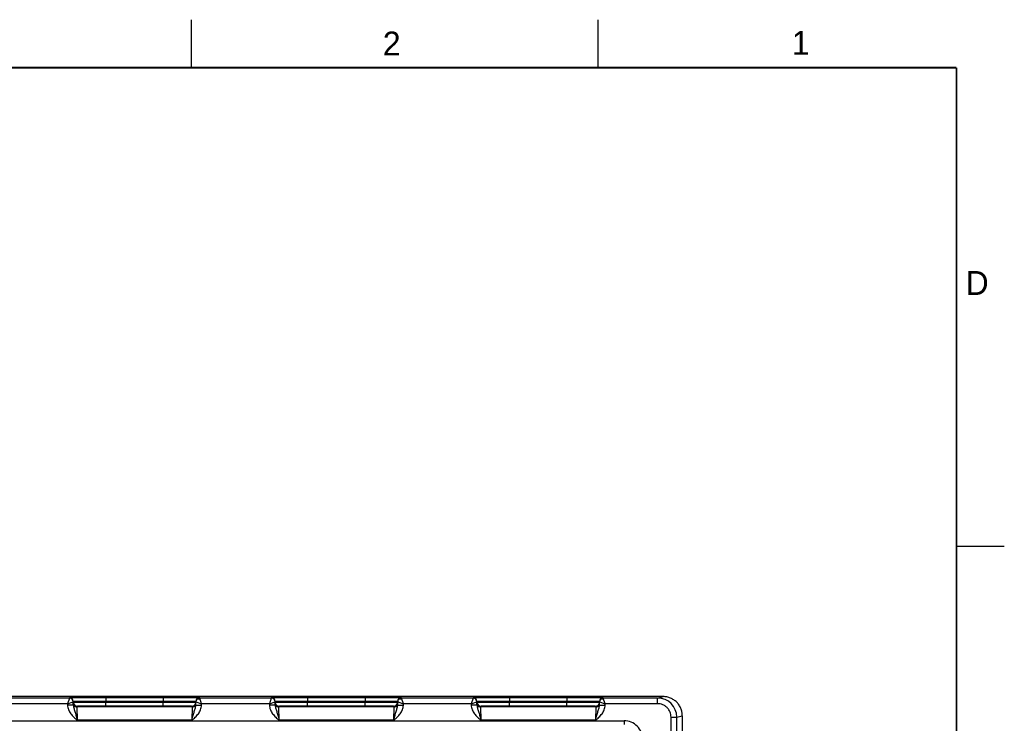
# Model space of a CAD drawing. Header units: inches. Extents: x 0 to 34, y 0 to 22.
# Tile 59 of 59: x 23.7 to 34, y 14.6 to 22. Entities that reach past the tile are written whole.
import ezdxf

# ---------------------------------------------------------------- set-up
doc = ezdxf.new("R2010")
doc.units = ezdxf.units.IN
doc.header["$LTSCALE"] = 1.87
doc.header["$MEASUREMENT"] = 0
doc.layers.get('0').update_dxf_attribs({"linetype": 'CONTINUOUS'})
doc.styles.add('TEXTSTYLE_2', font='txt')

msp = doc.modelspace()

# ---------------------------------------------------------------- linework, layer by layer
at = {"color": 2, "linetype": 'CONTINUOUS'}
for p, q in [((25.5, 22), (25.5, 21.5)), ((29.75, 22), (29.75, 21.5)), ((33.5, 16.5), (34, 16.5))]:
    msp.add_line(p, q, dxfattribs=at)
at = {"color": 7, "linetype": 'CONTINUOUS'}
for p, q in [((30.433, 14.927), (12.788, 14.927)), ((30.376, 14.912), (30.433, 14.927)), ((24.227, 14.912), (23.478, 14.912)), ((24.207, 14.852), (23.498, 14.852)), ((24.227, 14.912), (24.207, 14.852)), ((24.207, 14.852), (24.267, 14.873)), ((24.207, 14.852), (24.207, 14.838)), ((24.267, 14.839), (24.207, 14.838)), ((24.227, 14.912), (24.227, 14.918)), ((24.267, 14.839), (24.267, 14.878)), ((24.307, 14.819), (24.307, 14.828)), ((24.549, 14.826), (24.526, 14.826)), ((24.532, 14.826), (24.53, 14.826)), ((24.535, 14.826), (24.532, 14.826)), ((24.538, 14.826), (24.535, 14.826)), ((24.541, 14.826), (24.538, 14.826)), ((24.544, 14.826), (24.541, 14.826)), ((24.548, 14.826), (24.544, 14.826)), ((24.553, 14.826), (24.548, 14.826)), ((24.557, 14.825), (24.553, 14.826)), ((24.562, 14.825), (24.557, 14.825)), ((24.568, 14.825), (24.562, 14.825)), ((24.574, 14.825), (24.568, 14.825)), ((24.58, 14.825), (24.574, 14.825)), ((24.587, 14.825), (24.58, 14.825)), ((24.595, 14.825), (24.587, 14.825)), ((24.603, 14.825), (24.595, 14.825)), ((24.612, 14.825), (24.603, 14.825)), ((24.607, 14.919), (25.208, 14.919)), ((24.607, 14.919), (24.607, 14.88)), ((24.607, 14.88), (25.208, 14.88)), ((24.607, 14.87), (24.607, 14.88)), ((24.607, 14.87), (25.208, 14.87)), ((24.607, 14.831), (24.607, 14.87)), ((24.607, 14.831), (25.208, 14.831)), ((24.621, 14.825), (24.612, 14.825)), ((24.631, 14.825), (24.621, 14.825)), ((24.641, 14.824), (24.631, 14.825)), ((24.652, 14.824), (24.641, 14.824)), ((24.664, 14.824), (24.652, 14.824)), ((24.677, 14.824), (24.664, 14.824)), ((24.69, 14.824), (24.677, 14.824)), ((24.704, 14.824), (24.69, 14.824)), ((24.719, 14.824), (24.704, 14.824)), ((24.734, 14.824), (24.719, 14.824)), ((24.75, 14.824), (24.734, 14.824)), ((24.767, 14.824), (24.75, 14.824)), ((24.784, 14.824), (24.767, 14.824)), ((24.803, 14.824), (24.784, 14.824)), ((24.821, 14.824), (24.803, 14.824)), ((24.841, 14.824), (24.821, 14.824)), ((24.861, 14.824), (24.841, 14.824)), ((24.883, 14.824), (24.861, 14.824)), ((24.905, 14.824), (24.883, 14.824)), ((24.929, 14.824), (24.905, 14.824)), ((24.953, 14.824), (24.929, 14.824)), ((24.977, 14.824), (24.953, 14.824)), ((24.999, 14.824), (24.977, 14.824)), ((25.02, 14.824), (24.999, 14.824)), ((25.04, 14.824), (25.02, 14.824)), ((25.059, 14.824), (25.04, 14.824)), ((25.078, 14.824), (25.059, 14.824)), ((25.095, 14.824), (25.078, 14.824)), ((25.111, 14.824), (25.095, 14.824)), ((25.126, 14.824), (25.111, 14.824)), ((25.141, 14.824), (25.126, 14.824)), ((25.154, 14.824), (25.141, 14.824)), ((25.167, 14.824), (25.154, 14.824)), ((25.178, 14.825), (25.167, 14.824)), ((25.189, 14.825), (25.178, 14.825)), ((25.198, 14.825), (25.189, 14.825)), ((25.207, 14.825), (25.198, 14.825)), ((25.215, 14.825), (25.207, 14.825)), ((25.208, 14.919), (25.208, 14.88)), ((25.208, 14.87), (25.208, 14.88)), ((25.208, 14.831), (25.208, 14.87)), ((25.223, 14.825), (25.215, 14.825)), ((25.23, 14.825), (25.223, 14.825)), ((25.237, 14.825), (25.23, 14.825)), ((25.243, 14.825), (25.237, 14.825)), ((25.249, 14.825), (25.243, 14.825)), ((25.254, 14.825), (25.249, 14.825)), ((25.259, 14.826), (25.254, 14.825)), ((25.264, 14.826), (25.259, 14.826)), ((25.268, 14.826), (25.264, 14.826)), ((25.289, 14.826), (25.266, 14.826)), ((25.272, 14.826), (25.268, 14.826)), ((25.275, 14.826), (25.272, 14.826)), ((25.279, 14.826), (25.275, 14.826)), ((25.281, 14.826), (25.279, 14.826)), ((25.284, 14.826), (25.281, 14.826)), ((25.286, 14.826), (25.284, 14.826)), ((25.288, 14.826), (25.286, 14.826)), ((25.289, 14.826), (25.288, 14.826)), ((25.508, 14.828), (25.508, 14.819)), ((25.548, 14.839), (25.548, 14.878)), ((25.548, 14.873), (25.608, 14.852)), ((25.548, 14.839), (25.608, 14.838)), ((25.562, 14.902), (25.588, 14.902)), ((25.588, 14.918), (25.588, 14.912)), ((26.337, 14.912), (25.588, 14.912)), ((25.608, 14.852), (25.588, 14.912)), ((26.317, 14.852), (25.608, 14.852)), ((25.608, 14.838), (25.608, 14.852)), ((26.337, 14.912), (26.317, 14.852)), ((26.317, 14.852), (26.377, 14.873)), ((26.317, 14.852), (26.317, 14.838)), ((26.377, 14.839), (26.317, 14.838)), ((26.337, 14.912), (26.337, 14.918)), ((26.377, 14.839), (26.377, 14.878)), ((26.417, 14.819), (26.417, 14.828)), ((26.659, 14.826), (26.636, 14.826)), ((26.639, 14.826), (26.638, 14.826)), ((26.641, 14.826), (26.639, 14.826)), ((26.648, 14.826), (26.645, 14.826)), ((26.651, 14.826), (26.648, 14.826)), ((26.654, 14.826), (26.651, 14.826)), ((26.658, 14.826), (26.654, 14.826)), ((26.663, 14.826), (26.658, 14.826)), ((26.667, 14.825), (26.663, 14.826)), ((26.672, 14.825), (26.667, 14.825)), ((26.678, 14.825), (26.672, 14.825)), ((26.684, 14.825), (26.678, 14.825)), ((26.69, 14.825), (26.684, 14.825)), ((26.697, 14.825), (26.69, 14.825)), ((26.705, 14.825), (26.697, 14.825)), ((26.713, 14.825), (26.705, 14.825)), ((26.722, 14.825), (26.713, 14.825)), ((26.717, 14.919), (27.318, 14.919)), ((26.717, 14.919), (26.717, 14.88)), ((26.717, 14.88), (27.318, 14.88)), ((26.717, 14.87), (26.717, 14.88)), ((26.717, 14.87), (27.318, 14.87)), ((26.717, 14.831), (26.717, 14.87)), ((26.717, 14.831), (27.318, 14.831)), ((26.731, 14.825), (26.722, 14.825)), ((26.741, 14.825), (26.731, 14.825)), ((26.751, 14.824), (26.741, 14.825)), ((26.762, 14.824), (26.751, 14.824)), ((26.774, 14.824), (26.762, 14.824)), ((26.787, 14.824), (26.774, 14.824)), ((26.8, 14.824), (26.787, 14.824)), ((26.814, 14.824), (26.8, 14.824)), ((26.829, 14.824), (26.814, 14.824)), ((26.844, 14.824), (26.829, 14.824)), ((26.86, 14.824), (26.844, 14.824)), ((26.877, 14.824), (26.86, 14.824)), ((26.894, 14.824), (26.877, 14.824)), ((26.913, 14.824), (26.894, 14.824)), ((26.931, 14.824), (26.913, 14.824)), ((26.951, 14.824), (26.931, 14.824)), ((26.971, 14.824), (26.951, 14.824)), ((26.993, 14.824), (26.971, 14.824)), ((27.015, 14.824), (26.993, 14.824)), ((27.039, 14.824), (27.015, 14.824)), ((27.063, 14.824), (27.039, 14.824)), ((27.087, 14.824), (27.063, 14.824)), ((27.109, 14.824), (27.087, 14.824)), ((27.13, 14.824), (27.109, 14.824)), ((27.15, 14.824), (27.13, 14.824)), ((27.169, 14.824), (27.15, 14.824)), ((27.188, 14.824), (27.169, 14.824)), ((27.205, 14.824), (27.188, 14.824)), ((27.221, 14.824), (27.205, 14.824)), ((27.236, 14.824), (27.221, 14.824)), ((27.251, 14.824), (27.236, 14.824)), ((27.264, 14.824), (27.251, 14.824)), ((27.277, 14.824), (27.264, 14.824)), ((27.288, 14.825), (27.277, 14.824)), ((27.299, 14.825), (27.288, 14.825)), ((27.308, 14.825), (27.299, 14.825)), ((27.317, 14.825), (27.308, 14.825)), ((27.325, 14.825), (27.317, 14.825)), ((27.318, 14.919), (27.318, 14.88)), ((27.318, 14.87), (27.318, 14.88)), ((27.318, 14.831), (27.318, 14.87)), ((27.333, 14.825), (27.325, 14.825)), ((27.34, 14.825), (27.333, 14.825)), ((27.347, 14.825), (27.34, 14.825)), ((27.353, 14.825), (27.347, 14.825)), ((27.359, 14.825), (27.353, 14.825)), ((27.364, 14.825), (27.359, 14.825)), ((27.369, 14.826), (27.364, 14.825)), ((27.374, 14.826), (27.369, 14.826)), ((27.378, 14.826), (27.374, 14.826)), ((27.399, 14.826), (27.376, 14.826)), ((27.382, 14.826), (27.378, 14.826)), ((27.385, 14.826), (27.382, 14.826)), ((27.389, 14.826), (27.385, 14.826)), ((27.391, 14.826), (27.389, 14.826)), ((27.394, 14.826), (27.391, 14.826)), ((27.396, 14.826), (27.394, 14.826)), ((27.398, 14.826), (27.396, 14.826)), ((27.399, 14.826), (27.398, 14.826)), ((27.618, 14.828), (27.618, 14.819)), ((27.658, 14.839), (27.658, 14.878)), ((27.658, 14.873), (27.718, 14.852)), ((27.658, 14.839), (27.718, 14.838)), ((27.672, 14.902), (27.698, 14.902)), ((27.698, 14.918), (27.698, 14.912)), ((28.447, 14.912), (27.698, 14.912)), ((27.718, 14.852), (27.698, 14.912)), ((28.427, 14.852), (27.718, 14.852)), ((27.718, 14.838), (27.718, 14.852)), ((28.447, 14.912), (28.427, 14.852)), ((28.427, 14.852), (28.487, 14.873)), ((28.427, 14.852), (28.427, 14.838)), ((28.487, 14.839), (28.427, 14.838)), ((28.447, 14.912), (28.447, 14.918)), ((28.487, 14.839), (28.487, 14.878)), ((28.527, 14.819), (28.527, 14.828)), ((28.769, 14.826), (28.746, 14.826)), ((28.749, 14.826), (28.748, 14.826)), ((28.751, 14.826), (28.749, 14.826)), ((28.754, 14.826), (28.751, 14.826)), ((28.756, 14.826), (28.754, 14.826)), ((28.764, 14.826), (28.761, 14.826)), ((28.768, 14.826), (28.764, 14.826)), ((28.773, 14.826), (28.768, 14.826)), ((28.777, 14.825), (28.773, 14.826)), ((28.782, 14.825), (28.777, 14.825)), ((28.788, 14.825), (28.782, 14.825)), ((28.794, 14.825), (28.788, 14.825)), ((28.8, 14.825), (28.794, 14.825)), ((28.807, 14.825), (28.8, 14.825)), ((28.815, 14.825), (28.807, 14.825)), ((28.823, 14.825), (28.815, 14.825)), ((28.832, 14.825), (28.823, 14.825)), ((28.827, 14.919), (29.428, 14.919)), ((28.827, 14.919), (28.827, 14.88)), ((28.827, 14.88), (29.428, 14.88)), ((28.827, 14.87), (28.827, 14.88)), ((28.827, 14.87), (29.428, 14.87)), ((28.827, 14.831), (28.827, 14.87)), ((28.827, 14.831), (29.428, 14.831)), ((28.841, 14.825), (28.832, 14.825)), ((28.851, 14.825), (28.841, 14.825)), ((28.861, 14.824), (28.851, 14.825)), ((28.872, 14.824), (28.861, 14.824)), ((28.884, 14.824), (28.872, 14.824)), ((28.897, 14.824), (28.884, 14.824)), ((28.91, 14.824), (28.897, 14.824)), ((28.924, 14.824), (28.91, 14.824)), ((28.939, 14.824), (28.924, 14.824)), ((28.954, 14.824), (28.939, 14.824)), ((28.97, 14.824), (28.954, 14.824)), ((28.987, 14.824), (28.97, 14.824)), ((29.004, 14.824), (28.987, 14.824)), ((29.023, 14.824), (29.004, 14.824)), ((29.041, 14.824), (29.023, 14.824)), ((29.061, 14.824), (29.041, 14.824)), ((29.081, 14.824), (29.061, 14.824)), ((29.103, 14.824), (29.081, 14.824)), ((29.125, 14.824), (29.103, 14.824)), ((29.149, 14.824), (29.125, 14.824)), ((29.173, 14.824), (29.149, 14.824)), ((29.197, 14.824), (29.173, 14.824)), ((29.219, 14.824), (29.197, 14.824)), ((29.24, 14.824), (29.219, 14.824)), ((29.26, 14.824), (29.24, 14.824)), ((29.279, 14.824), (29.26, 14.824)), ((29.298, 14.824), (29.279, 14.824)), ((29.315, 14.824), (29.298, 14.824)), ((29.331, 14.824), (29.315, 14.824)), ((29.346, 14.824), (29.331, 14.824)), ((29.361, 14.824), (29.346, 14.824)), ((29.374, 14.824), (29.361, 14.824)), ((29.387, 14.824), (29.374, 14.824)), ((29.398, 14.825), (29.387, 14.824)), ((29.409, 14.825), (29.398, 14.825)), ((29.418, 14.825), (29.409, 14.825)), ((29.427, 14.825), (29.418, 14.825)), ((29.435, 14.825), (29.427, 14.825)), ((29.428, 14.919), (29.428, 14.88)), ((29.428, 14.87), (29.428, 14.88)), ((29.428, 14.831), (29.428, 14.87)), ((29.443, 14.825), (29.435, 14.825)), ((29.45, 14.825), (29.443, 14.825)), ((29.457, 14.825), (29.45, 14.825)), ((29.463, 14.825), (29.457, 14.825)), ((29.469, 14.825), (29.463, 14.825)), ((29.474, 14.825), (29.469, 14.825)), ((29.479, 14.826), (29.474, 14.825)), ((29.484, 14.826), (29.479, 14.826)), ((29.488, 14.826), (29.484, 14.826)), ((29.509, 14.826), (29.486, 14.826)), ((29.492, 14.826), (29.488, 14.826)), ((29.495, 14.826), (29.492, 14.826)), ((29.499, 14.826), (29.495, 14.826)), ((29.501, 14.826), (29.499, 14.826)), ((29.504, 14.826), (29.501, 14.826)), ((29.506, 14.826), (29.504, 14.826)), ((29.508, 14.826), (29.506, 14.826)), ((29.509, 14.826), (29.508, 14.826)), ((29.728, 14.828), (29.728, 14.819)), ((29.768, 14.839), (29.768, 14.878)), ((29.768, 14.873), (29.828, 14.852)), ((29.768, 14.839), (29.828, 14.838)), ((29.782, 14.902), (29.808, 14.902)), ((29.808, 14.918), (29.808, 14.912)), ((30.376, 14.912), (29.808, 14.912)), ((29.828, 14.852), (29.808, 14.912)), ((30.376, 14.852), (29.828, 14.852)), ((29.828, 14.838), (29.828, 14.852)), ((30.376, 14.852), (30.376, 14.912)), ((25.508, 14.819), (24.307, 14.819)), ((24.31, 14.679), (24.307, 14.819)), ((25.508, 14.819), (25.505, 14.679)), ((27.618, 14.819), (26.417, 14.819)), ((26.42, 14.679), (26.417, 14.819)), ((27.618, 14.819), (27.615, 14.679)), ((29.728, 14.819), (28.527, 14.819)), ((28.53, 14.679), (28.527, 14.819)), ((29.728, 14.819), (29.725, 14.679)), ((30.576, 14.712), (30.633, 14.727)), ((30.633, 14.727), (30.633, 8.189)), ((13.324, 14.674), (30.025, 14.674)), ((25.505, 14.679), (24.31, 14.679)), ((27.615, 14.679), (26.42, 14.679)), ((29.725, 14.679), (28.53, 14.679)), ((30.025, 14.674), (30.025, 14.636)), ((30.516, 14.712), (30.576, 14.712)), ((30.516, 8.203), (30.516, 14.712)), ((30.576, 8.203), (30.576, 14.712))]:
    msp.add_line(p, q, dxfattribs=at)
at = {"color": 7, "linetype": 'CONTINUOUS', "const_width": 0.02}
for points in [[(33.5, 21.5), (0.5, 21.5)], [(33.5, 0.5), (33.5, 21.5)]]:
    msp.add_lwpolyline(points, dxfattribs=at)
at = {"color": 7, "linetype": 'CONTINUOUS'}
for points in [[(24.528, 14.826), (24.526, 14.826), (24.526, 14.826), (24.525, 14.826), (24.525, 14.826), (24.525, 14.826), (24.524, 14.826)], [(24.53, 14.826), (24.528, 14.826), (24.528, 14.826)], [(25.291, 14.826), (25.29, 14.826), (25.29, 14.826), (25.29, 14.826), (25.289, 14.826), (25.289, 14.826)], [(26.638, 14.826), (26.636, 14.826), (26.636, 14.826), (26.635, 14.826), (26.635, 14.826), (26.635, 14.826), (26.634, 14.826)], [(26.645, 14.826), (26.642, 14.826), (26.641, 14.826)], [(27.401, 14.826), (27.4, 14.826), (27.4, 14.826), (27.4, 14.826), (27.399, 14.826), (27.399, 14.826)], [(28.748, 14.826), (28.746, 14.826), (28.746, 14.826), (28.745, 14.826), (28.745, 14.826), (28.745, 14.826), (28.744, 14.826)], [(28.761, 14.826), (28.758, 14.826), (28.756, 14.826)], [(29.511, 14.826), (29.51, 14.826), (29.51, 14.826), (29.51, 14.826), (29.509, 14.826), (29.509, 14.826)]]:
    msp.add_lwpolyline(points, dxfattribs=at)
for centre, radius, start, end in [((24.227, 14.878), 0.04, 1.0003, 90.0003), ((24.227, 14.872), 0.04, 1.0003, 90.0003), ((24.227, 14.872), 0.04, 8.1808, 9.8983), ((24.227, 14.872), 0.0401, 1.0074, 8.1804), ((24.307, 14.868), 0.0402, 181.0528, 198.7479), ((24.307, 14.859), 0.04, 180.9999, 206.4226), ((24.307, 14.868), 0.04, 198.8014, 270.0007), ((24.307, 14.859), 0.04, 206.4231, 270.0003), ((25.508, 14.868), 0.04, 269.9993, 341.1986), ((25.508, 14.859), 0.04, 269.9997, 333.5767), ((25.508, 14.859), 0.04, 333.5772, 359.0001), ((25.508, 14.868), 0.0402, 341.2521, 358.9472), ((25.588, 14.878), 0.04, 89.9997, 178.9997), ((25.588, 14.872), 0.04, 89.9997, 178.9997), ((25.588, 14.872), 0.0401, 171.8201, 178.9927), ((25.588, 14.872), 0.04, 170.102, 171.8197), ((26.337, 14.878), 0.04, 1.0003, 90.0003), ((26.337, 14.872), 0.04, 1.0003, 90.0003), ((26.337, 14.872), 0.04, 8.1808, 9.8983), ((26.337, 14.872), 0.0401, 1.0074, 8.1804), ((26.417, 14.868), 0.0402, 181.0528, 198.7479), ((26.417, 14.859), 0.04, 180.9999, 206.4226), ((26.417, 14.868), 0.04, 198.8014, 270.0007), ((26.417, 14.859), 0.04, 206.4231, 270.0003), ((27.618, 14.868), 0.04, 269.9993, 341.1986), ((27.618, 14.859), 0.04, 269.9997, 333.5767), ((27.618, 14.859), 0.04, 333.5772, 359.0001), ((27.618, 14.868), 0.0402, 341.2521, 358.9472), ((27.698, 14.878), 0.04, 89.9997, 178.9997), ((27.698, 14.872), 0.04, 89.9997, 178.9997), ((27.698, 14.872), 0.0401, 171.8201, 178.9927), ((27.698, 14.872), 0.04, 170.102, 171.8197), ((28.447, 14.878), 0.04, 1.0003, 90.0003), ((28.447, 14.872), 0.04, 1.0003, 90.0003), ((28.447, 14.872), 0.04, 8.1808, 9.8983), ((28.447, 14.872), 0.0401, 1.0074, 8.1804), ((28.527, 14.868), 0.0402, 181.0528, 198.7479), ((28.527, 14.859), 0.04, 180.9999, 206.4226), ((28.527, 14.868), 0.04, 198.8014, 270.0007), ((28.527, 14.859), 0.04, 206.4231, 270.0003), ((29.728, 14.868), 0.04, 269.9993, 341.1986), ((29.728, 14.859), 0.04, 269.9997, 333.5767), ((29.728, 14.859), 0.04, 333.5772, 359.0001), ((29.728, 14.868), 0.0402, 341.2521, 358.9472), ((29.808, 14.878), 0.04, 89.9997, 178.9997), ((29.808, 14.872), 0.04, 89.9997, 178.9997), ((29.808, 14.872), 0.0401, 171.8201, 178.9927), ((29.808, 14.872), 0.04, 170.102, 171.8197), ((30.376, 14.712), 0.2, 0.0028, 90.0014), ((30.025, 14.48), 0.194, 359.9966, 90.0034)]:
    msp.add_arc(centre, radius, start, end, dxfattribs=at)
for points, knots in [([(30.633, 14.727), (30.633, 14.74), (30.631, 14.766), (30.619, 14.804), (30.601, 14.839), (30.576, 14.869), (30.545, 14.894), (30.511, 14.913), (30.473, 14.924), (30.447, 14.927), (30.433, 14.927)], [0, 0, 0, 0, 0.125, 0.25, 0.375001, 0.500001, 0.625002, 0.750003, 0.875003, 1, 1, 1, 1]), ([(24.207, 14.838), (24.207, 14.83), (24.209, 14.814), (24.217, 14.79), (24.227, 14.768), (24.245, 14.741), (24.273, 14.711), (24.298, 14.689), (24.31, 14.679)], [0, 0, 0, 0, 0.124949, 0.24993, 0.374943, 0.499986, 0.749894, 1, 1, 1, 1]), ([(24.227, 14.918), (24.227, 14.918), (24.227, 14.918), (24.227, 14.918), (24.227, 14.918), (24.227, 14.918), (24.228, 14.918), (24.229, 14.918), (24.23, 14.918), (24.231, 14.918), (24.232, 14.918), (24.235, 14.918), (24.238, 14.918), (24.243, 14.918), (24.249, 14.918), (24.256, 14.918), (24.263, 14.918), (24.275, 14.918), (24.292, 14.918), (24.314, 14.919), (24.339, 14.919), (24.366, 14.919), (24.396, 14.919), (24.428, 14.919), (24.462, 14.919), (24.497, 14.919), (24.545, 14.919), (24.582, 14.919), (24.607, 14.919)], [0, 0, 0, 0, 0.000092, 0.000323, 0.000702, 0.001231, 0.002737, 0.004843, 0.007547, 0.010849, 0.014746, 0.019237, 0.029987, 0.043073, 0.058463, 0.076123, 0.096008, 0.118071, 0.168514, 0.226966, 0.292866, 0.365578, 0.444402, 0.528578, 0.617296, 0.7097, 0.8049, 1, 1, 1, 1]), ([(24.267, 14.878), (24.267, 14.878), (24.267, 14.878), (24.267, 14.878), (24.268, 14.878), (24.268, 14.878), (24.269, 14.878), (24.27, 14.879), (24.272, 14.879), (24.274, 14.879), (24.277, 14.879), (24.282, 14.879), (24.287, 14.879), (24.293, 14.879), (24.3, 14.879), (24.31, 14.879), (24.325, 14.879), (24.345, 14.88), (24.367, 14.88), (24.392, 14.88), (24.418, 14.88), (24.447, 14.88), (24.488, 14.88), (24.541, 14.88), (24.584, 14.88), (24.607, 14.88)], [0, 0, 0, 0, 0.000343, 0.001258, 0.002769, 0.004877, 0.007583, 0.010885, 0.014783, 0.019274, 0.030023, 0.043108, 0.058497, 0.076155, 0.096038, 0.118099, 0.168538, 0.226986, 0.292883, 0.365592, 0.444414, 0.528588, 0.617304, 0.804905, 1, 1, 1, 1]), ([(24.267, 14.867), (24.267, 14.867), (24.267, 14.867), (24.267, 14.867), (24.268, 14.867), (24.269, 14.868), (24.269, 14.868), (24.271, 14.868), (24.272, 14.868), (24.274, 14.868), (24.277, 14.868), (24.282, 14.868), (24.287, 14.868), (24.293, 14.868), (24.3, 14.868), (24.31, 14.868), (24.325, 14.869), (24.345, 14.869), (24.367, 14.869), (24.392, 14.869), (24.418, 14.869), (24.447, 14.869), (24.488, 14.87), (24.541, 14.87), (24.585, 14.87), (24.607, 14.87)], [0, 0, 0, 0, 0.00033, 0.001241, 0.002749, 0.004856, 0.007562, 0.010864, 0.014762, 0.019252, 0.030002, 0.043087, 0.058478, 0.076136, 0.09602, 0.118081, 0.168521, 0.226971, 0.292867, 0.365577, 0.444399, 0.528574, 0.617291, 0.804896, 1, 1, 1, 1]), ([(24.267, 14.839), (24.267, 14.833), (24.269, 14.819), (24.274, 14.8), (24.28, 14.781), (24.286, 14.762), (24.292, 14.742), (24.3, 14.714), (24.306, 14.693), (24.31, 14.679)], [0, 0, 0, 0, 0.120104, 0.238267, 0.357051, 0.478567, 0.603962, 0.733306, 1, 1, 1, 1]), ([(24.307, 14.828), (24.307, 14.828), (24.307, 14.828), (24.307, 14.828), (24.308, 14.828), (24.308, 14.828), (24.309, 14.828), (24.311, 14.828), (24.313, 14.829), (24.316, 14.829), (24.32, 14.829), (24.325, 14.829), (24.33, 14.829), (24.336, 14.829), (24.345, 14.829), (24.358, 14.829), (24.376, 14.83), (24.395, 14.83), (24.417, 14.83), (24.441, 14.83), (24.466, 14.83), (24.502, 14.83), (24.549, 14.831), (24.587, 14.831), (24.607, 14.831)], [0, 0, 0, 0, 0.000367, 0.001291, 0.002806, 0.004918, 0.007626, 0.010931, 0.019321, 0.030071, 0.043156, 0.058545, 0.076201, 0.096083, 0.118142, 0.168576, 0.22702, 0.292911, 0.365614, 0.444431, 0.5286, 0.617312, 0.804907, 1, 1, 1, 1]), ([(24.52, 14.827), (24.52, 14.827), (24.52, 14.827), (24.52, 14.827), (24.521, 14.827), (24.522, 14.827), (24.522, 14.827), (24.524, 14.827), (24.525, 14.827), (24.526, 14.828)], [0, 0, 0, 0, 0.019717, 0.067873, 0.146432, 0.255698, 0.395739, 0.56652, 1, 1, 1, 1]), ([(24.526, 14.826), (24.525, 14.826), (24.524, 14.826), (24.522, 14.827), (24.522, 14.827), (24.521, 14.827), (24.52, 14.827), (24.52, 14.827), (24.52, 14.827), (24.52, 14.827)], [0, 0, 0, 0, 0.433476, 0.604256, 0.744298, 0.853565, 0.932125, 0.980282, 1, 1, 1, 1]), ([(24.526, 14.828), (24.532, 14.828), (24.548, 14.828), (24.576, 14.829), (24.614, 14.829), (24.662, 14.83), (24.716, 14.83), (24.799, 14.83), (24.907, 14.83), (25.016, 14.83), (25.099, 14.83), (25.153, 14.83), (25.201, 14.829), (25.239, 14.829), (25.267, 14.828), (25.283, 14.828), (25.289, 14.828)], [0, 0, 0, 0, 0.0232, 0.0608, 0.111657, 0.174242, 0.246665, 0.326737, 0.500006, 0.673274, 0.753345, 0.825766, 0.88835, 0.939205, 0.976802, 1, 1, 1, 1]), ([(25.266, 14.826), (25.247, 14.825), (25.199, 14.825), (25.117, 14.824), (25.017, 14.824), (24.908, 14.824), (24.798, 14.824), (24.698, 14.824), (24.616, 14.825), (24.568, 14.825), (24.549, 14.826)], [0, 0, 0, 0, 0.081295, 0.198871, 0.342544, 0.499869, 0.657212, 0.800938, 0.918598, 1, 1, 1, 1]), ([(25.208, 14.919), (25.233, 14.919), (25.27, 14.919), (25.318, 14.919), (25.353, 14.919), (25.387, 14.919), (25.419, 14.919), (25.449, 14.919), (25.476, 14.919), (25.501, 14.919), (25.523, 14.918), (25.54, 14.918), (25.552, 14.918), (25.559, 14.918), (25.566, 14.918), (25.572, 14.918), (25.577, 14.918), (25.58, 14.918), (25.583, 14.918), (25.584, 14.918), (25.585, 14.918), (25.586, 14.918), (25.587, 14.918), (25.588, 14.918), (25.588, 14.918), (25.588, 14.918), (25.588, 14.918), (25.588, 14.918), (25.588, 14.918)], [0, 0, 0, 0, 0.1951, 0.2903, 0.382704, 0.471422, 0.555598, 0.634422, 0.707134, 0.773034, 0.831486, 0.881929, 0.903992, 0.923877, 0.941537, 0.956927, 0.970014, 0.980763, 0.985254, 0.989151, 0.992453, 0.995157, 0.997263, 0.998769, 0.999298, 0.999677, 0.999908, 1, 1, 1, 1]), ([(25.208, 14.88), (25.23, 14.88), (25.274, 14.88), (25.327, 14.88), (25.368, 14.88), (25.397, 14.88), (25.423, 14.88), (25.448, 14.88), (25.47, 14.88), (25.49, 14.879), (25.505, 14.879), (25.515, 14.879), (25.522, 14.879), (25.528, 14.879), (25.533, 14.879), (25.538, 14.879), (25.541, 14.879), (25.543, 14.879), (25.545, 14.879), (25.546, 14.878), (25.547, 14.878), (25.547, 14.878), (25.548, 14.878), (25.548, 14.878), (25.548, 14.878), (25.548, 14.878)], [0, 0, 0, 0, 0.195095, 0.382696, 0.471411, 0.555586, 0.634408, 0.707117, 0.773013, 0.831462, 0.881901, 0.903962, 0.923845, 0.941503, 0.956892, 0.969977, 0.980726, 0.985217, 0.989114, 0.992417, 0.995123, 0.997231, 0.998742, 0.999657, 1, 1, 1, 1]), ([(25.208, 14.87), (25.23, 14.87), (25.274, 14.87), (25.327, 14.87), (25.368, 14.869), (25.396, 14.869), (25.423, 14.869), (25.448, 14.869), (25.47, 14.869), (25.49, 14.869), (25.505, 14.868), (25.515, 14.868), (25.522, 14.868), (25.528, 14.868), (25.533, 14.868), (25.538, 14.868), (25.541, 14.868), (25.543, 14.868), (25.544, 14.868), (25.545, 14.868), (25.546, 14.868), (25.547, 14.867), (25.548, 14.867), (25.548, 14.867), (25.548, 14.867), (25.548, 14.867)], [0, 0, 0, 0, 0.195104, 0.382709, 0.471426, 0.555601, 0.634423, 0.707132, 0.773029, 0.831478, 0.881918, 0.90398, 0.923864, 0.941522, 0.956912, 0.969998, 0.980748, 0.985238, 0.989136, 0.992438, 0.995144, 0.997251, 0.998759, 0.99967, 1, 1, 1, 1]), ([(25.208, 14.831), (25.228, 14.831), (25.266, 14.831), (25.313, 14.83), (25.349, 14.83), (25.374, 14.83), (25.398, 14.83), (25.42, 14.83), (25.439, 14.83), (25.457, 14.829), (25.47, 14.829), (25.479, 14.829), (25.485, 14.829), (25.49, 14.829), (25.495, 14.829), (25.499, 14.829), (25.502, 14.829), (25.504, 14.828), (25.506, 14.828), (25.507, 14.828), (25.507, 14.828), (25.508, 14.828), (25.508, 14.828), (25.508, 14.828), (25.508, 14.828)], [0, 0, 0, 0, 0.195093, 0.382688, 0.4714, 0.555569, 0.634386, 0.707089, 0.77298, 0.831424, 0.881858, 0.903917, 0.923799, 0.941455, 0.956844, 0.969929, 0.980679, 0.989069, 0.992374, 0.995082, 0.997194, 0.998709, 0.999633, 1, 1, 1, 1]), ([(25.289, 14.828), (25.29, 14.827), (25.291, 14.827), (25.292, 14.827), (25.293, 14.827), (25.294, 14.827), (25.295, 14.827), (25.295, 14.827), (25.295, 14.827), (25.295, 14.827)], [0, 0, 0, 0, 0.433479, 0.604259, 0.7443, 0.853566, 0.932126, 0.980282, 1, 1, 1, 1]), ([(25.295, 14.827), (25.295, 14.827), (25.295, 14.827), (25.295, 14.827), (25.294, 14.827), (25.293, 14.827), (25.292, 14.827), (25.291, 14.826), (25.29, 14.826), (25.289, 14.826)], [0, 0, 0, 0, 0.019718, 0.067874, 0.146433, 0.2557, 0.395742, 0.566522, 1, 1, 1, 1]), ([(25.505, 14.679), (25.509, 14.693), (25.515, 14.714), (25.523, 14.742), (25.529, 14.762), (25.535, 14.781), (25.541, 14.8), (25.546, 14.819), (25.548, 14.833), (25.548, 14.839)], [0, 0, 0, 0, 0.266694, 0.396038, 0.521433, 0.642949, 0.761733, 0.879896, 1, 1, 1, 1]), ([(25.505, 14.679), (25.517, 14.689), (25.542, 14.711), (25.57, 14.741), (25.588, 14.768), (25.598, 14.79), (25.606, 14.814), (25.607, 14.83), (25.608, 14.838)], [0, 0, 0, 0, 0.250117, 0.500028, 0.625067, 0.750078, 0.875056, 1, 1, 1, 1]), ([(26.317, 14.838), (26.317, 14.83), (26.319, 14.814), (26.327, 14.79), (26.337, 14.768), (26.355, 14.741), (26.383, 14.711), (26.408, 14.689), (26.42, 14.679)], [0, 0, 0, 0, 0.124949, 0.24993, 0.374943, 0.499986, 0.749894, 1, 1, 1, 1]), ([(26.337, 14.918), (26.337, 14.918), (26.337, 14.918), (26.337, 14.918), (26.337, 14.918), (26.337, 14.918), (26.338, 14.918), (26.339, 14.918), (26.34, 14.918), (26.341, 14.918), (26.342, 14.918), (26.345, 14.918), (26.348, 14.918), (26.353, 14.918), (26.359, 14.918), (26.366, 14.918), (26.373, 14.918), (26.385, 14.918), (26.402, 14.918), (26.424, 14.919), (26.449, 14.919), (26.476, 14.919), (26.506, 14.919), (26.538, 14.919), (26.572, 14.919), (26.607, 14.919), (26.655, 14.919), (26.692, 14.919), (26.717, 14.919)], [0, 0, 0, 0, 0.000092, 0.000323, 0.000702, 0.001231, 0.002737, 0.004843, 0.007547, 0.010849, 0.014746, 0.019237, 0.029987, 0.043073, 0.058463, 0.076123, 0.096008, 0.118071, 0.168514, 0.226966, 0.292866, 0.365578, 0.444402, 0.528578, 0.617296, 0.7097, 0.8049, 1, 1, 1, 1]), ([(26.377, 14.878), (26.377, 14.878), (26.377, 14.878), (26.377, 14.878), (26.378, 14.878), (26.378, 14.878), (26.379, 14.878), (26.38, 14.879), (26.382, 14.879), (26.384, 14.879), (26.387, 14.879), (26.392, 14.879), (26.397, 14.879), (26.403, 14.879), (26.41, 14.879), (26.42, 14.879), (26.435, 14.879), (26.455, 14.88), (26.477, 14.88), (26.502, 14.88), (26.528, 14.88), (26.557, 14.88), (26.598, 14.88), (26.651, 14.88), (26.694, 14.88), (26.717, 14.88)], [0, 0, 0, 0, 0.000343, 0.001258, 0.002769, 0.004877, 0.007583, 0.010885, 0.014783, 0.019274, 0.030023, 0.043108, 0.058497, 0.076155, 0.096038, 0.118099, 0.168538, 0.226986, 0.292883, 0.365592, 0.444414, 0.528588, 0.617304, 0.804905, 1, 1, 1, 1]), ([(26.377, 14.867), (26.377, 14.867), (26.377, 14.867), (26.377, 14.867), (26.378, 14.867), (26.379, 14.868), (26.379, 14.868), (26.381, 14.868), (26.382, 14.868), (26.384, 14.868), (26.387, 14.868), (26.392, 14.868), (26.397, 14.868), (26.403, 14.868), (26.41, 14.868), (26.42, 14.868), (26.435, 14.869), (26.455, 14.869), (26.477, 14.869), (26.502, 14.869), (26.528, 14.869), (26.557, 14.869), (26.598, 14.87), (26.651, 14.87), (26.695, 14.87), (26.717, 14.87)], [0, 0, 0, 0, 0.00033, 0.001241, 0.002749, 0.004856, 0.007562, 0.010864, 0.014762, 0.019252, 0.030002, 0.043087, 0.058478, 0.076136, 0.09602, 0.118081, 0.168521, 0.226971, 0.292867, 0.365577, 0.444399, 0.528574, 0.617291, 0.804896, 1, 1, 1, 1]), ([(26.377, 14.839), (26.377, 14.833), (26.379, 14.819), (26.384, 14.8), (26.39, 14.781), (26.396, 14.762), (26.402, 14.742), (26.41, 14.714), (26.416, 14.693), (26.42, 14.679)], [0, 0, 0, 0, 0.120104, 0.238267, 0.357051, 0.478567, 0.603962, 0.733306, 1, 1, 1, 1]), ([(26.417, 14.828), (26.417, 14.828), (26.417, 14.828), (26.417, 14.828), (26.418, 14.828), (26.418, 14.828), (26.419, 14.828), (26.421, 14.828), (26.423, 14.829), (26.426, 14.829), (26.43, 14.829), (26.435, 14.829), (26.44, 14.829), (26.446, 14.829), (26.455, 14.829), (26.468, 14.829), (26.486, 14.83), (26.505, 14.83), (26.527, 14.83), (26.551, 14.83), (26.576, 14.83), (26.612, 14.83), (26.659, 14.831), (26.697, 14.831), (26.717, 14.831)], [0, 0, 0, 0, 0.000367, 0.001291, 0.002806, 0.004918, 0.007626, 0.010931, 0.019321, 0.030071, 0.043156, 0.058545, 0.076201, 0.096083, 0.118142, 0.168576, 0.22702, 0.292911, 0.365614, 0.444431, 0.5286, 0.617312, 0.804907, 1, 1, 1, 1]), ([(26.63, 14.827), (26.63, 14.827), (26.63, 14.827), (26.63, 14.827), (26.631, 14.827), (26.632, 14.827), (26.632, 14.827), (26.634, 14.827), (26.635, 14.827), (26.636, 14.828)], [0, 0, 0, 0, 0.019717, 0.067873, 0.146432, 0.255698, 0.395739, 0.56652, 1, 1, 1, 1]), ([(26.636, 14.826), (26.635, 14.826), (26.634, 14.826), (26.632, 14.827), (26.632, 14.827), (26.631, 14.827), (26.63, 14.827), (26.63, 14.827), (26.63, 14.827), (26.63, 14.827)], [0, 0, 0, 0, 0.433476, 0.604256, 0.744298, 0.853565, 0.932125, 0.980282, 1, 1, 1, 1]), ([(26.636, 14.828), (26.642, 14.828), (26.658, 14.828), (26.686, 14.829), (26.724, 14.829), (26.772, 14.83), (26.826, 14.83), (26.909, 14.83), (27.017, 14.83), (27.126, 14.83), (27.209, 14.83), (27.263, 14.83), (27.311, 14.829), (27.349, 14.829), (27.377, 14.828), (27.393, 14.828), (27.399, 14.828)], [0, 0, 0, 0, 0.0232, 0.0608, 0.111657, 0.174242, 0.246665, 0.326737, 0.500006, 0.673274, 0.753345, 0.825766, 0.88835, 0.939205, 0.976802, 1, 1, 1, 1]), ([(27.376, 14.826), (27.357, 14.825), (27.309, 14.825), (27.227, 14.824), (27.127, 14.824), (27.018, 14.824), (26.908, 14.824), (26.808, 14.824), (26.726, 14.825), (26.678, 14.825), (26.659, 14.826)], [0, 0, 0, 0, 0.081295, 0.198871, 0.342544, 0.499869, 0.657212, 0.800938, 0.918598, 1, 1, 1, 1]), ([(27.318, 14.919), (27.343, 14.919), (27.38, 14.919), (27.428, 14.919), (27.463, 14.919), (27.497, 14.919), (27.529, 14.919), (27.559, 14.919), (27.586, 14.919), (27.611, 14.919), (27.633, 14.918), (27.65, 14.918), (27.662, 14.918), (27.669, 14.918), (27.676, 14.918), (27.682, 14.918), (27.687, 14.918), (27.69, 14.918), (27.693, 14.918), (27.694, 14.918), (27.695, 14.918), (27.696, 14.918), (27.697, 14.918), (27.698, 14.918), (27.698, 14.918), (27.698, 14.918), (27.698, 14.918), (27.698, 14.918), (27.698, 14.918)], [0, 0, 0, 0, 0.1951, 0.2903, 0.382704, 0.471422, 0.555598, 0.634422, 0.707134, 0.773034, 0.831486, 0.881929, 0.903992, 0.923877, 0.941537, 0.956927, 0.970014, 0.980763, 0.985254, 0.989151, 0.992453, 0.995157, 0.997263, 0.998769, 0.999298, 0.999677, 0.999908, 1, 1, 1, 1]), ([(27.318, 14.88), (27.34, 14.88), (27.384, 14.88), (27.437, 14.88), (27.478, 14.88), (27.507, 14.88), (27.533, 14.88), (27.558, 14.88), (27.58, 14.88), (27.6, 14.879), (27.615, 14.879), (27.625, 14.879), (27.632, 14.879), (27.638, 14.879), (27.643, 14.879), (27.648, 14.879), (27.651, 14.879), (27.653, 14.879), (27.655, 14.879), (27.656, 14.878), (27.657, 14.878), (27.657, 14.878), (27.658, 14.878), (27.658, 14.878), (27.658, 14.878), (27.658, 14.878)], [0, 0, 0, 0, 0.195095, 0.382696, 0.471411, 0.555586, 0.634408, 0.707117, 0.773013, 0.831462, 0.881901, 0.903962, 0.923845, 0.941503, 0.956892, 0.969977, 0.980726, 0.985217, 0.989114, 0.992417, 0.995123, 0.997231, 0.998742, 0.999657, 1, 1, 1, 1]), ([(27.318, 14.87), (27.34, 14.87), (27.384, 14.87), (27.437, 14.87), (27.478, 14.869), (27.506, 14.869), (27.533, 14.869), (27.558, 14.869), (27.58, 14.869), (27.6, 14.869), (27.615, 14.868), (27.625, 14.868), (27.632, 14.868), (27.638, 14.868), (27.643, 14.868), (27.648, 14.868), (27.651, 14.868), (27.653, 14.868), (27.654, 14.868), (27.655, 14.868), (27.656, 14.868), (27.657, 14.867), (27.658, 14.867), (27.658, 14.867), (27.658, 14.867), (27.658, 14.867)], [0, 0, 0, 0, 0.195104, 0.382709, 0.471426, 0.555601, 0.634423, 0.707132, 0.773029, 0.831478, 0.881918, 0.90398, 0.923864, 0.941522, 0.956912, 0.969998, 0.980748, 0.985238, 0.989136, 0.992438, 0.995144, 0.997251, 0.998759, 0.99967, 1, 1, 1, 1]), ([(27.318, 14.831), (27.338, 14.831), (27.376, 14.831), (27.423, 14.83), (27.459, 14.83), (27.484, 14.83), (27.508, 14.83), (27.53, 14.83), (27.549, 14.83), (27.567, 14.829), (27.58, 14.829), (27.589, 14.829), (27.595, 14.829), (27.6, 14.829), (27.605, 14.829), (27.609, 14.829), (27.612, 14.829), (27.614, 14.828), (27.616, 14.828), (27.617, 14.828), (27.617, 14.828), (27.618, 14.828), (27.618, 14.828), (27.618, 14.828), (27.618, 14.828)], [0, 0, 0, 0, 0.195093, 0.382688, 0.4714, 0.555569, 0.634386, 0.707089, 0.77298, 0.831424, 0.881858, 0.903917, 0.923799, 0.941455, 0.956844, 0.969929, 0.980679, 0.989069, 0.992374, 0.995082, 0.997194, 0.998709, 0.999633, 1, 1, 1, 1]), ([(27.399, 14.828), (27.4, 14.827), (27.401, 14.827), (27.402, 14.827), (27.403, 14.827), (27.404, 14.827), (27.405, 14.827), (27.405, 14.827), (27.405, 14.827), (27.405, 14.827)], [0, 0, 0, 0, 0.433479, 0.604259, 0.7443, 0.853566, 0.932126, 0.980282, 1, 1, 1, 1]), ([(27.405, 14.827), (27.405, 14.827), (27.405, 14.827), (27.405, 14.827), (27.404, 14.827), (27.403, 14.827), (27.402, 14.827), (27.401, 14.826), (27.4, 14.826), (27.399, 14.826)], [0, 0, 0, 0, 0.019718, 0.067874, 0.146433, 0.2557, 0.395742, 0.566522, 1, 1, 1, 1]), ([(27.615, 14.679), (27.619, 14.693), (27.625, 14.714), (27.633, 14.742), (27.639, 14.762), (27.645, 14.781), (27.651, 14.8), (27.656, 14.819), (27.658, 14.833), (27.658, 14.839)], [0, 0, 0, 0, 0.266694, 0.396038, 0.521433, 0.642949, 0.761733, 0.879896, 1, 1, 1, 1]), ([(27.615, 14.679), (27.627, 14.689), (27.652, 14.711), (27.68, 14.741), (27.698, 14.768), (27.708, 14.79), (27.716, 14.814), (27.717, 14.83), (27.718, 14.838)], [0, 0, 0, 0, 0.250117, 0.500028, 0.625067, 0.750078, 0.875056, 1, 1, 1, 1]), ([(28.427, 14.838), (28.427, 14.83), (28.429, 14.814), (28.437, 14.79), (28.447, 14.768), (28.465, 14.741), (28.493, 14.711), (28.518, 14.689), (28.53, 14.679)], [0, 0, 0, 0, 0.124949, 0.24993, 0.374943, 0.499986, 0.749894, 1, 1, 1, 1]), ([(28.447, 14.918), (28.447, 14.918), (28.447, 14.918), (28.447, 14.918), (28.447, 14.918), (28.447, 14.918), (28.448, 14.918), (28.449, 14.918), (28.45, 14.918), (28.451, 14.918), (28.452, 14.918), (28.455, 14.918), (28.458, 14.918), (28.463, 14.918), (28.469, 14.918), (28.476, 14.918), (28.483, 14.918), (28.495, 14.918), (28.512, 14.918), (28.534, 14.919), (28.559, 14.919), (28.586, 14.919), (28.616, 14.919), (28.648, 14.919), (28.682, 14.919), (28.717, 14.919), (28.765, 14.919), (28.802, 14.919), (28.827, 14.919)], [0, 0, 0, 0, 0.000092, 0.000323, 0.000702, 0.001231, 0.002737, 0.004843, 0.007547, 0.010849, 0.014746, 0.019237, 0.029987, 0.043073, 0.058463, 0.076123, 0.096008, 0.118071, 0.168514, 0.226966, 0.292866, 0.365578, 0.444402, 0.528578, 0.617296, 0.7097, 0.8049, 1, 1, 1, 1]), ([(28.487, 14.878), (28.487, 14.878), (28.487, 14.878), (28.487, 14.878), (28.488, 14.878), (28.488, 14.878), (28.489, 14.878), (28.49, 14.879), (28.492, 14.879), (28.494, 14.879), (28.497, 14.879), (28.502, 14.879), (28.507, 14.879), (28.513, 14.879), (28.52, 14.879), (28.53, 14.879), (28.545, 14.879), (28.565, 14.88), (28.587, 14.88), (28.612, 14.88), (28.638, 14.88), (28.667, 14.88), (28.708, 14.88), (28.761, 14.88), (28.804, 14.88), (28.827, 14.88)], [0, 0, 0, 0, 0.000343, 0.001258, 0.002769, 0.004877, 0.007583, 0.010885, 0.014783, 0.019274, 0.030023, 0.043108, 0.058497, 0.076155, 0.096038, 0.118099, 0.168538, 0.226986, 0.292883, 0.365592, 0.444414, 0.528588, 0.617304, 0.804905, 1, 1, 1, 1]), ([(28.487, 14.867), (28.487, 14.867), (28.487, 14.867), (28.487, 14.867), (28.488, 14.867), (28.489, 14.868), (28.489, 14.868), (28.491, 14.868), (28.492, 14.868), (28.494, 14.868), (28.497, 14.868), (28.502, 14.868), (28.507, 14.868), (28.513, 14.868), (28.52, 14.868), (28.53, 14.868), (28.545, 14.869), (28.565, 14.869), (28.587, 14.869), (28.612, 14.869), (28.638, 14.869), (28.667, 14.869), (28.708, 14.87), (28.761, 14.87), (28.805, 14.87), (28.827, 14.87)], [0, 0, 0, 0, 0.00033, 0.001241, 0.002749, 0.004856, 0.007562, 0.010864, 0.014762, 0.019252, 0.030002, 0.043087, 0.058478, 0.076136, 0.09602, 0.118081, 0.168521, 0.226971, 0.292867, 0.365577, 0.444399, 0.528574, 0.617291, 0.804896, 1, 1, 1, 1]), ([(28.487, 14.839), (28.487, 14.833), (28.489, 14.819), (28.494, 14.8), (28.5, 14.781), (28.506, 14.762), (28.512, 14.742), (28.52, 14.714), (28.526, 14.693), (28.53, 14.679)], [0, 0, 0, 0, 0.120104, 0.238267, 0.357051, 0.478567, 0.603962, 0.733306, 1, 1, 1, 1]), ([(28.527, 14.828), (28.527, 14.828), (28.527, 14.828), (28.527, 14.828), (28.528, 14.828), (28.528, 14.828), (28.529, 14.828), (28.531, 14.828), (28.533, 14.829), (28.536, 14.829), (28.54, 14.829), (28.545, 14.829), (28.55, 14.829), (28.556, 14.829), (28.565, 14.829), (28.578, 14.829), (28.596, 14.83), (28.615, 14.83), (28.637, 14.83), (28.661, 14.83), (28.686, 14.83), (28.722, 14.83), (28.769, 14.831), (28.807, 14.831), (28.827, 14.831)], [0, 0, 0, 0, 0.000367, 0.001291, 0.002806, 0.004918, 0.007626, 0.010931, 0.019321, 0.030071, 0.043156, 0.058545, 0.076201, 0.096083, 0.118142, 0.168576, 0.22702, 0.292911, 0.365614, 0.444431, 0.5286, 0.617312, 0.804907, 1, 1, 1, 1]), ([(28.74, 14.827), (28.74, 14.827), (28.74, 14.827), (28.74, 14.827), (28.741, 14.827), (28.742, 14.827), (28.742, 14.827), (28.744, 14.827), (28.745, 14.827), (28.746, 14.828)], [0, 0, 0, 0, 0.019717, 0.067873, 0.146432, 0.255698, 0.395739, 0.56652, 1, 1, 1, 1]), ([(28.746, 14.826), (28.745, 14.826), (28.744, 14.826), (28.742, 14.827), (28.742, 14.827), (28.741, 14.827), (28.74, 14.827), (28.74, 14.827), (28.74, 14.827), (28.74, 14.827)], [0, 0, 0, 0, 0.433476, 0.604256, 0.744298, 0.853565, 0.932125, 0.980282, 1, 1, 1, 1]), ([(28.746, 14.828), (28.752, 14.828), (28.768, 14.828), (28.796, 14.829), (28.834, 14.829), (28.882, 14.83), (28.936, 14.83), (29.019, 14.83), (29.127, 14.83), (29.236, 14.83), (29.319, 14.83), (29.373, 14.83), (29.421, 14.829), (29.459, 14.829), (29.487, 14.828), (29.503, 14.828), (29.509, 14.828)], [0, 0, 0, 0, 0.0232, 0.0608, 0.111657, 0.174242, 0.246665, 0.326737, 0.500006, 0.673274, 0.753345, 0.825766, 0.88835, 0.939205, 0.976802, 1, 1, 1, 1]), ([(29.486, 14.826), (29.467, 14.825), (29.419, 14.825), (29.337, 14.824), (29.237, 14.824), (29.128, 14.824), (29.018, 14.824), (28.918, 14.824), (28.836, 14.825), (28.788, 14.825), (28.769, 14.826)], [0, 0, 0, 0, 0.081295, 0.198871, 0.342544, 0.499869, 0.657212, 0.800938, 0.918598, 1, 1, 1, 1]), ([(29.428, 14.919), (29.453, 14.919), (29.49, 14.919), (29.538, 14.919), (29.573, 14.919), (29.607, 14.919), (29.639, 14.919), (29.669, 14.919), (29.696, 14.919), (29.721, 14.919), (29.743, 14.918), (29.76, 14.918), (29.772, 14.918), (29.779, 14.918), (29.786, 14.918), (29.792, 14.918), (29.797, 14.918), (29.8, 14.918), (29.803, 14.918), (29.804, 14.918), (29.805, 14.918), (29.806, 14.918), (29.807, 14.918), (29.808, 14.918), (29.808, 14.918), (29.808, 14.918), (29.808, 14.918), (29.808, 14.918), (29.808, 14.918)], [0, 0, 0, 0, 0.1951, 0.2903, 0.382704, 0.471422, 0.555598, 0.634422, 0.707134, 0.773034, 0.831486, 0.881929, 0.903992, 0.923877, 0.941537, 0.956927, 0.970014, 0.980763, 0.985254, 0.989151, 0.992453, 0.995157, 0.997263, 0.998769, 0.999298, 0.999677, 0.999908, 1, 1, 1, 1]), ([(29.428, 14.88), (29.45, 14.88), (29.494, 14.88), (29.547, 14.88), (29.588, 14.88), (29.617, 14.88), (29.643, 14.88), (29.668, 14.88), (29.69, 14.88), (29.71, 14.879), (29.725, 14.879), (29.735, 14.879), (29.742, 14.879), (29.748, 14.879), (29.753, 14.879), (29.758, 14.879), (29.761, 14.879), (29.763, 14.879), (29.765, 14.879), (29.766, 14.878), (29.767, 14.878), (29.767, 14.878), (29.768, 14.878), (29.768, 14.878), (29.768, 14.878), (29.768, 14.878)], [0, 0, 0, 0, 0.195095, 0.382696, 0.471411, 0.555586, 0.634408, 0.707117, 0.773013, 0.831462, 0.881901, 0.903962, 0.923845, 0.941503, 0.956892, 0.969977, 0.980726, 0.985217, 0.989114, 0.992417, 0.995123, 0.997231, 0.998742, 0.999657, 1, 1, 1, 1]), ([(29.428, 14.87), (29.45, 14.87), (29.494, 14.87), (29.547, 14.87), (29.588, 14.869), (29.616, 14.869), (29.643, 14.869), (29.668, 14.869), (29.69, 14.869), (29.71, 14.869), (29.725, 14.868), (29.735, 14.868), (29.742, 14.868), (29.748, 14.868), (29.753, 14.868), (29.758, 14.868), (29.761, 14.868), (29.763, 14.868), (29.764, 14.868), (29.765, 14.868), (29.766, 14.868), (29.767, 14.867), (29.768, 14.867), (29.768, 14.867), (29.768, 14.867), (29.768, 14.867)], [0, 0, 0, 0, 0.195104, 0.382709, 0.471426, 0.555601, 0.634423, 0.707132, 0.773029, 0.831478, 0.881918, 0.90398, 0.923864, 0.941522, 0.956912, 0.969998, 0.980748, 0.985238, 0.989136, 0.992438, 0.995144, 0.997251, 0.998759, 0.99967, 1, 1, 1, 1]), ([(29.428, 14.831), (29.448, 14.831), (29.486, 14.831), (29.533, 14.83), (29.569, 14.83), (29.594, 14.83), (29.618, 14.83), (29.64, 14.83), (29.659, 14.83), (29.677, 14.829), (29.69, 14.829), (29.699, 14.829), (29.705, 14.829), (29.71, 14.829), (29.715, 14.829), (29.719, 14.829), (29.722, 14.829), (29.724, 14.828), (29.726, 14.828), (29.727, 14.828), (29.727, 14.828), (29.728, 14.828), (29.728, 14.828), (29.728, 14.828), (29.728, 14.828)], [0, 0, 0, 0, 0.195093, 0.382688, 0.4714, 0.555569, 0.634386, 0.707089, 0.77298, 0.831424, 0.881858, 0.903917, 0.923799, 0.941455, 0.956844, 0.969929, 0.980679, 0.989069, 0.992374, 0.995082, 0.997194, 0.998709, 0.999633, 1, 1, 1, 1]), ([(29.509, 14.828), (29.51, 14.827), (29.511, 14.827), (29.512, 14.827), (29.513, 14.827), (29.514, 14.827), (29.515, 14.827), (29.515, 14.827), (29.515, 14.827), (29.515, 14.827)], [0, 0, 0, 0, 0.433479, 0.604259, 0.7443, 0.853566, 0.932126, 0.980282, 1, 1, 1, 1]), ([(29.515, 14.827), (29.515, 14.827), (29.515, 14.827), (29.515, 14.827), (29.514, 14.827), (29.513, 14.827), (29.512, 14.827), (29.511, 14.826), (29.51, 14.826), (29.509, 14.826)], [0, 0, 0, 0, 0.019718, 0.067874, 0.146433, 0.2557, 0.395742, 0.566522, 1, 1, 1, 1]), ([(29.725, 14.679), (29.729, 14.693), (29.735, 14.714), (29.743, 14.742), (29.749, 14.762), (29.755, 14.781), (29.761, 14.8), (29.766, 14.819), (29.768, 14.833), (29.768, 14.839)], [0, 0, 0, 0, 0.266694, 0.396038, 0.521433, 0.642949, 0.761733, 0.879896, 1, 1, 1, 1]), ([(29.725, 14.679), (29.737, 14.689), (29.762, 14.711), (29.79, 14.741), (29.808, 14.768), (29.818, 14.79), (29.826, 14.814), (29.827, 14.83), (29.828, 14.838)], [0, 0, 0, 0, 0.250117, 0.500028, 0.625067, 0.750078, 0.875056, 1, 1, 1, 1]), ([(30.516, 14.712), (30.516, 14.722), (30.514, 14.74), (30.506, 14.766), (30.493, 14.791), (30.475, 14.812), (30.454, 14.83), (30.429, 14.843), (30.403, 14.851), (30.385, 14.852), (30.376, 14.852)], [0, 0, 0, 0, 0.125, 0.25, 0.375, 0.5, 0.625, 0.75, 0.875, 1, 1, 1, 1])]:
    msp.add_open_spline(points, degree=3, knots=knots, dxfattribs=at)

# ---------------------------------------------------------------- texts
at = {"color": 2, "linetype": 'CONTINUOUS', "char_height": 0.25, "width": 0.25, "attachment_point": 1, "line_spacing_factor": 0.9, "style": 'TEXTSTYLE_2'}
for s, insert in [('2', (27.503, 21.876)), ('1', (31.778, 21.883)), ('D', (33.595, 19.374))]:
    msp.add_mtext(s, dxfattribs=dict(at, insert=insert))

doc.saveas('drawing.dxf')
